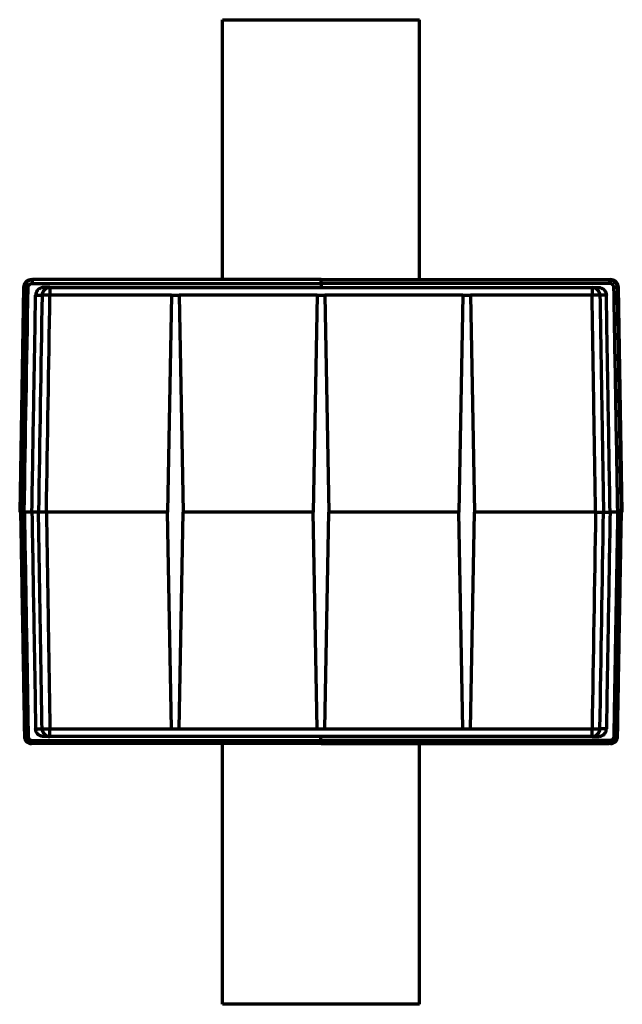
# Model space of a CAD drawing. Header units: millimetres. Extents: x 3 to 536, y 18 to 406.
# Tile 1 of 8: x 177 to 253, y 18 to 143. Entities that reach past the tile are written whole.
import ezdxf

# ---------------------------------------------------------------- set-up
doc = ezdxf.new("R2010")
doc.units = ezdxf.units.MM
doc.layers.add('1', color=7, linetype='Continuous', true_color=0xffffff)

msp = doc.modelspace()

# ---------------------------------------------------------------- linework, layer by layer
at = {"layer": '1', "color": 252, "linetype": 'Continuous', "lineweight": 70}
for p, q in [((202.36, 143.3), (227.36, 143.3)), ((202.36, 110.3), (202.36, 143.3)), ((227.36, 110.3), (227.36, 143.3)), ((214.87, 110.3), (178.28, 110.3)), ((214.87, 110.3), (251.45, 110.3)), ((177.12, 109.32), (176.62, 80.8)), ((178.19, 109.81), (214.87, 109.81)), ((180.45, 109.3), (179.65, 109.3)), ((180.45, 109.3), (249.28, 109.3)), ((180.45, 109.3), (180.45, 108.32)), ((251.54, 109.81), (214.87, 109.81)), ((214.87, 109.81), (214.87, 109.3)), ((249.28, 109.3), (250.08, 109.3)), ((249.28, 109.3), (249.28, 108.32)), ((253.11, 80.8), (252.61, 109.32)), ((178.64, 108.32), (179.45, 108.32)), ((195.87, 108.32), (180.45, 108.32)), ((195.87, 108.32), (195.39, 80.8)), ((195.87, 108.32), (196.87, 108.32)), ((214.37, 108.32), (196.87, 108.32)), ((196.87, 108.32), (197.35, 80.8)), ((214.37, 108.32), (213.88, 80.8)), ((214.37, 108.32), (215.37, 108.32)), ((232.86, 108.32), (215.37, 108.32)), ((215.37, 108.32), (215.85, 80.8)), ((232.86, 108.32), (232.38, 80.8)), ((232.86, 108.32), (233.86, 108.32)), ((233.86, 108.32), (234.35, 80.8)), ((249.28, 108.32), (233.86, 108.32)), ((251.09, 108.32), (250.28, 108.32)), ((178.17, 80.8), (177.19, 80.8)), ((195.87, 53.28), (195.39, 80.8)), ((196.87, 53.28), (197.35, 80.8)), ((214.37, 53.28), (213.88, 80.8)), ((215.37, 53.28), (215.85, 80.8)), ((232.86, 53.28), (232.38, 80.8)), ((233.86, 53.28), (234.35, 80.8)), ((252.54, 80.8), (251.56, 80.8)), ((178.64, 53.28), (179.45, 53.28)), ((180.45, 52.3), (180.45, 53.28)), ((180.45, 53.28), (195.87, 53.28)), ((195.87, 53.28), (196.87, 53.28)), ((196.87, 53.28), (214.37, 53.28)), ((214.37, 53.28), (215.37, 53.28)), ((215.37, 53.28), (232.86, 53.28)), ((232.86, 53.28), (233.86, 53.28)), ((233.86, 53.28), (249.28, 53.28)), ((249.28, 52.3), (249.28, 53.28)), ((251.09, 53.28), (250.28, 53.28)), ((178.21, 51.8), (214.86, 51.8)), ((214.87, 51.4), (178.28, 51.4)), ((180.45, 52.3), (179.64, 52.3)), ((249.28, 52.3), (180.45, 52.3)), ((202.36, 18.3), (202.36, 51.4)), ((251.52, 51.8), (214.86, 51.8)), ((214.87, 51.4), (251.45, 51.4)), ((227.36, 18.3), (227.36, 51.4)), ((249.28, 52.3), (250.09, 52.3)), ((227.36, 18.3), (202.36, 18.3))]:
    msp.add_line(p, q, dxfattribs=at)
for centre, major_axis, ratio, start_param, end_param in [((178.28, 109.8), (0, -0.5), 0.192324, 3.141593, 4.694936), ((251.45, 109.8), (0, -0.5), 0.192324, 1.58825, 3.141593), ((177.78, 109.31), (0.5, -0.009), 0.01434, 1.767506, 3.117934), ((180.45, 108.3), (0, 1), 0.997243, 0, 1.553343), ((249.28, 108.3), (0, 1), 0.997243, 4.729842, 6.283185), ((251.95, 109.31), (-0.5, -0.009), 0.01434, 3.165252, 4.515679), ((180.45, 108.3), (-1, 0.016), 0.01745, 4.712672, 6.208917), ((249.28, 108.3), (1, 0.016), 0.01745, 0.074269, 1.570514), ((180.45, 53.3), (0, -1), 0.997243, 4.729842, 6.283185), ((180.45, 53.3), (-1, -0.016), 0.01745, 0.074269, 1.570514), ((249.28, 53.3), (0, -1), 0.997243, 0, 1.553343), ((249.28, 53.3), (1, -0.016), 0.01745, 4.712672, 6.208917), ((177.78, 52.29), (0.4, 0.007), 0.01434, 3.165252, 4.515679), ((178.28, 51.8), (0, 0.4), 0.192324, 1.58825, 3.141593), ((251.45, 51.8), (0, 0.4), 0.192324, 3.141593, 4.694936), ((251.95, 52.29), (-0.4, 0.007), 0.01434, 1.767506, 3.117934)]:
    msp.add_ellipse(centre, major_axis=major_axis, ratio=ratio, start_param=start_param, end_param=end_param, dxfattribs=at)
for points, knots in [([(178.12, 110.3), (177.99, 110.3), (177.75, 110.25), (177.4, 110.04), (177.18, 109.7), (177.13, 109.45), (177.12, 109.32)], [0, 0, 0, 0, 0.24174, 0.499967, 0.758211, 1, 1, 1, 1]), ([(214.87, 109.81), (214.87, 109.81), (214.87, 109.82), (214.87, 109.83), (214.87, 109.84), (214.87, 109.85), (214.87, 109.86), (214.87, 109.87), (214.87, 109.88), (214.87, 109.89), (214.87, 109.9), (214.87, 109.92), (214.87, 109.93), (214.87, 109.94), (214.87, 109.95), (214.87, 109.96), (214.87, 109.97), (214.87, 109.98), (214.87, 109.99), (214.87, 110), (214.87, 110.01), (214.87, 110.02), (214.87, 110.03), (214.87, 110.04), (214.87, 110.05), (214.87, 110.06), (214.87, 110.07), (214.87, 110.08), (214.87, 110.09), (214.87, 110.1), (214.87, 110.11), (214.87, 110.11), (214.87, 110.12), (214.87, 110.13), (214.87, 110.14), (214.87, 110.15), (214.87, 110.16), (214.87, 110.17), (214.87, 110.18), (214.87, 110.18), (214.87, 110.19), (214.87, 110.2), (214.87, 110.21), (214.87, 110.22), (214.87, 110.23), (214.87, 110.24), (214.87, 110.24), (214.87, 110.25), (214.87, 110.26), (214.87, 110.27), (214.87, 110.27), (214.87, 110.28), (214.87, 110.28), (214.87, 110.29), (214.87, 110.29), (214.87, 110.3), (214.87, 110.3), (214.87, 110.3), (214.87, 110.3), (214.87, 110.3)], [0, 0, 0, 0, 0.013515, 0.027075, 0.04068, 0.054329, 0.068022, 0.08176, 0.095542, 0.109369, 0.123241, 0.137156, 0.151117, 0.165122, 0.179171, 0.193265, 0.207404, 0.221587, 0.235814, 0.250086, 0.264403, 0.278764, 0.293169, 0.307619, 0.322114, 0.336653, 0.351237, 0.365865, 0.380538, 0.395255, 0.410017, 0.424824, 0.439675, 0.45457, 0.46951, 0.484495, 0.499524, 0.515491, 0.532104, 0.549363, 0.567268, 0.585819, 0.605015, 0.624858, 0.645346, 0.666481, 0.688261, 0.710687, 0.733759, 0.757477, 0.78184, 0.80685, 0.832505, 0.858807, 0.885754, 0.913346, 0.941585, 0.97047, 1, 1, 1, 1]), ([(251.45, 110.3), (251.45, 110.3), (251.46, 110.3), (251.48, 110.3), (251.49, 110.3), (251.51, 110.3), (251.53, 110.3), (251.54, 110.3), (251.56, 110.3), (251.57, 110.29), (251.59, 110.29), (251.6, 110.29), (251.62, 110.29), (251.63, 110.28), (251.65, 110.28), (251.66, 110.28), (251.68, 110.27), (251.69, 110.27), (251.7, 110.27), (251.72, 110.26), (251.73, 110.26), (251.74, 110.26), (251.76, 110.25), (251.77, 110.25), (251.78, 110.24), (251.8, 110.24), (251.81, 110.23), (251.82, 110.23), (251.83, 110.22), (251.84, 110.22), (251.86, 110.21), (251.87, 110.21), (251.88, 110.2), (251.89, 110.2), (251.9, 110.19), (251.91, 110.19), (251.92, 110.18), (251.93, 110.18), (251.94, 110.17), (251.95, 110.17), (251.96, 110.16), (251.97, 110.16), (251.97, 110.15), (251.98, 110.15), (251.99, 110.14), (252, 110.14), (252.01, 110.13), (252.01, 110.13), (252.02, 110.12), (252.03, 110.11), (252.04, 110.11), (252.04, 110.11), (252.05, 110.1), (252.05, 110.1), (252.06, 110.09), (252.07, 110.09), (252.07, 110.08), (252.08, 110.08), (252.08, 110.07), (252.09, 110.07), (252.09, 110.06), (252.1, 110.06), (252.1, 110.06), (252.11, 110.05), (252.11, 110.05), (252.11, 110.05), (252.12, 110.04), (252.12, 110.04), (252.13, 110.04), (252.13, 110.03), (252.13, 110.03), (252.14, 110.03), (252.14, 110.02), (252.14, 110.02), (252.14, 110.02), (252.15, 110.02), (252.16, 110.01), (252.17, 109.99), (252.2, 109.96), (252.22, 109.94), (252.24, 109.91), (252.26, 109.88), (252.28, 109.85), (252.3, 109.82), (252.32, 109.79), (252.34, 109.76), (252.35, 109.73), (252.36, 109.7), (252.38, 109.67), (252.39, 109.64), (252.4, 109.61), (252.41, 109.57), (252.42, 109.54), (252.43, 109.51), (252.43, 109.48), (252.44, 109.44), (252.44, 109.41), (252.44, 109.38), (252.45, 109.35), (252.45, 109.33), (252.45, 109.32)], [0, 0, 0, 0, 0.010446, 0.020839, 0.031177, 0.041455, 0.051672, 0.061825, 0.07191, 0.081925, 0.091868, 0.101735, 0.111524, 0.121232, 0.130857, 0.140397, 0.149848, 0.159209, 0.168478, 0.177652, 0.186729, 0.195707, 0.204584, 0.213358, 0.222026, 0.230589, 0.239042, 0.247386, 0.255618, 0.263736, 0.271739, 0.279626, 0.287395, 0.295045, 0.302575, 0.309983, 0.317268, 0.32443, 0.331467, 0.338378, 0.345162, 0.351818, 0.358346, 0.364745, 0.371013, 0.377151, 0.383158, 0.389032, 0.394775, 0.400384, 0.405859, 0.4112, 0.416407, 0.42148, 0.426417, 0.431218, 0.435884, 0.440413, 0.444806, 0.449063, 0.453183, 0.457166, 0.461012, 0.46472, 0.468291, 0.471725, 0.475021, 0.478179, 0.4812, 0.484083, 0.486828, 0.489434, 0.491903, 0.494234, 0.496427, 0.498482, 0.500399, 0.523073, 0.545749, 0.568415, 0.591057, 0.61366, 0.636212, 0.658698, 0.681107, 0.703423, 0.725636, 0.747733, 0.769702, 0.791531, 0.81321, 0.834728, 0.856075, 0.877242, 0.898219, 0.919, 0.939575, 0.959937, 0.980081, 1, 1, 1, 1]), ([(252.61, 109.32), (252.6, 109.45), (252.55, 109.7), (252.33, 110.04), (251.98, 110.25), (251.74, 110.3), (251.61, 110.3)], [0, 0, 0, 0, 0.241789, 0.500033, 0.75826, 1, 1, 1, 1]), ([(177.68, 109.32), (177.68, 109.32), (177.68, 109.33), (177.69, 109.34), (177.69, 109.35), (177.69, 109.36), (177.69, 109.38), (177.69, 109.39), (177.69, 109.4), (177.7, 109.41), (177.7, 109.43), (177.7, 109.44), (177.71, 109.45), (177.71, 109.47), (177.72, 109.48), (177.72, 109.5), (177.73, 109.53), (177.76, 109.57), (177.79, 109.61), (177.82, 109.65), (177.84, 109.67), (177.87, 109.7), (177.91, 109.72), (177.95, 109.75), (177.99, 109.77), (178.03, 109.78), (178.05, 109.79), (178.08, 109.8), (178.1, 109.8), (178.13, 109.81), (178.15, 109.81), (178.17, 109.81), (178.18, 109.81), (178.19, 109.81)], [0, 0, 0, 0, 0.014106, 0.028576, 0.043409, 0.058605, 0.074161, 0.090079, 0.106358, 0.122999, 0.140004, 0.157375, 0.175113, 0.193222, 0.211705, 0.230565, 0.249805, 0.340744, 0.41259, 0.465539, 0.499583, 0.551891, 0.610916, 0.676735, 0.749471, 0.787323, 0.82331, 0.857435, 0.889699, 0.920097, 0.948622, 0.975262, 1, 1, 1, 1]), ([(179.65, 109.3), (179.58, 109.3), (179.52, 109.3), (179.42, 109.28), (179.39, 109.27), (179.34, 109.26), (179.33, 109.25), (179.3, 109.24), (179.28, 109.23), (179.21, 109.2), (179.15, 109.17), (179.07, 109.12), (179.04, 109.1), (179, 109.07), (178.99, 109.06), (178.97, 109.04), (178.96, 109.03), (178.9, 108.97), (178.86, 108.92), (178.81, 108.86), (178.8, 108.84), (178.78, 108.82), (178.77, 108.8), (178.75, 108.76), (178.74, 108.73), (178.7, 108.64), (178.68, 108.58), (178.66, 108.5), (178.66, 108.48), (178.65, 108.45), (178.64, 108.4), (178.64, 108.35), (178.64, 108.32)], [0, 0, 0, 0, 0.125, 0.125, 0.1875, 0.1875, 0.21875, 0.21875, 0.25, 0.25, 0.375, 0.375, 0.4375, 0.4375, 0.46875, 0.46875, 0.5, 0.5, 0.625, 0.625, 0.65625, 0.65625, 0.6875, 0.6875, 0.75, 0.75, 0.875, 0.875, 0.90625, 0.90625, 0.9375, 1, 1, 1, 1]), ([(250.08, 109.3), (250.15, 109.3), (250.21, 109.3), (250.31, 109.28), (250.34, 109.27), (250.39, 109.26), (250.4, 109.25), (250.43, 109.24), (250.45, 109.23), (250.52, 109.2), (250.58, 109.17), (250.66, 109.12), (250.69, 109.1), (250.73, 109.07), (250.74, 109.06), (250.76, 109.04), (250.77, 109.03), (250.83, 108.97), (250.87, 108.92), (250.92, 108.86), (250.93, 108.84), (250.95, 108.82), (250.96, 108.8), (250.98, 108.76), (250.99, 108.73), (251.03, 108.64), (251.05, 108.58), (251.07, 108.5), (251.07, 108.48), (251.08, 108.45), (251.09, 108.4), (251.09, 108.35), (251.09, 108.32)], [0, 0, 0, 0, 0.125, 0.125, 0.1875, 0.1875, 0.21875, 0.21875, 0.25, 0.25, 0.375, 0.375, 0.4375, 0.4375, 0.46875, 0.46875, 0.5, 0.5, 0.625, 0.625, 0.65625, 0.65625, 0.6875, 0.6875, 0.75, 0.75, 0.875, 0.875, 0.90625, 0.90625, 0.9375, 1, 1, 1, 1]), ([(252.05, 109.32), (252.05, 109.32), (252.05, 109.33), (252.04, 109.34), (252.04, 109.35), (252.04, 109.37), (252.04, 109.38), (252.04, 109.39), (252.04, 109.4), (252.04, 109.41), (252.03, 109.42), (252.03, 109.43), (252.03, 109.44), (252.02, 109.46), (252.02, 109.47), (252.02, 109.48), (252.01, 109.49), (252.01, 109.5), (252, 109.52), (251.98, 109.55), (251.96, 109.6), (251.93, 109.63), (251.89, 109.67), (251.86, 109.7), (251.82, 109.73), (251.78, 109.75), (251.74, 109.77), (251.71, 109.78), (251.69, 109.79), (251.67, 109.79), (251.65, 109.8), (251.63, 109.8), (251.61, 109.81), (251.59, 109.81), (251.56, 109.81), (251.55, 109.81), (251.54, 109.81)], [0, 0, 0, 0, 0.015005, 0.029931, 0.044786, 0.059577, 0.074312, 0.089, 0.103648, 0.118264, 0.132858, 0.147436, 0.162007, 0.176579, 0.191162, 0.205762, 0.220388, 0.235049, 0.249752, 0.312349, 0.374442, 0.436649, 0.499585, 0.562095, 0.624193, 0.686462, 0.749479, 0.77748, 0.805326, 0.833065, 0.860746, 0.888418, 0.916131, 0.943933, 0.971873, 1, 1, 1, 1]), ([(252.54, 80.8), (252.46, 85.56), (252.29, 95.06), (252.13, 104.57), (252.05, 109.32)], [0, 0, 0, 0, 0.500395, 1, 1, 1, 1]), ([(252.45, 109.32), (252.53, 104.57), (252.69, 95.06), (252.86, 85.56), (252.94, 80.8)], [0, 0, 0, 0, 0.499514, 1, 1, 1, 1]), ([(178.17, 80.8), (178.26, 85.84), (178.34, 90.88), (178.5, 100.05), (178.57, 104.19), (178.64, 108.32)], [0, 0, 0, 0, 0.549503, 0.549503, 1, 1, 1, 1]), ([(250.28, 108.32), (250.35, 103.73), (250.5, 94.56), (250.65, 85.39), (250.72, 80.8)], [0, 0, 0, 0, 0.499822, 1, 1, 1, 1]), ([(251.56, 80.8), (251.47, 85.84), (251.39, 90.88), (251.23, 100.05), (251.16, 104.19), (251.09, 108.32)], [0, 0, 0, 0, 0.549503, 0.549503, 1, 1, 1, 1]), ([(177.19, 80.8), (177.16, 80.8), (177.11, 80.8), (177.06, 80.8), (177.01, 80.8), (176.99, 80.8), (176.94, 80.8), (176.92, 80.8), (176.89, 80.8), (176.87, 80.8), (176.84, 80.8), (176.83, 80.8), (176.81, 80.8), (176.8, 80.8), (176.79, 80.8), (176.79, 80.8), (176.79, 80.8)], [0, 0, 0, 0, 0.125, 0.25, 0.25, 0.375, 0.375, 0.5, 0.5, 0.625, 0.625, 0.75, 0.75, 0.875, 0.875, 1, 1, 1, 1]), ([(177.38, 52.29), (177.3, 57.03), (177.14, 66.54), (176.97, 76.04), (176.89, 80.8)], [0, 0, 0, 0, 0.499516, 1, 1, 1, 1]), ([(177.21, 80.8), (177.29, 76.05), (177.46, 66.54), (177.62, 57.04), (177.7, 52.29)], [0, 0, 0, 0, 0.500395, 1, 1, 1, 1]), ([(178.17, 80.8), (178.25, 75.76), (178.34, 70.72), (178.5, 61.55), (178.57, 57.42), (178.64, 53.28)], [0, 0, 0, 0, 0.549451, 0.549451, 1, 1, 1, 1]), ([(180.01, 80.8), (180, 80.8), (179.99, 80.8), (179.98, 80.8), (179.96, 80.8), (179.95, 80.8), (179.93, 80.8), (179.92, 80.8), (179.9, 80.8), (179.89, 80.8), (179.87, 80.8), (179.86, 80.8), (179.84, 80.8), (179.83, 80.8), (179.81, 80.8), (179.8, 80.8), (179.79, 80.8), (179.77, 80.8), (179.76, 80.8), (179.74, 80.8), (179.73, 80.8), (179.72, 80.8), (179.7, 80.8), (179.69, 80.8), (179.67, 80.8), (179.66, 80.8), (179.65, 80.8), (179.63, 80.8), (179.62, 80.8), (179.61, 80.8), (179.59, 80.8), (179.58, 80.8), (179.57, 80.8), (179.56, 80.8), (179.54, 80.8), (179.53, 80.8), (179.52, 80.8), (179.51, 80.8), (179.49, 80.8), (179.48, 80.8), (179.47, 80.8), (179.46, 80.8), (179.45, 80.8), (179.44, 80.8), (179.43, 80.8), (179.42, 80.8), (179.41, 80.8), (179.39, 80.8), (179.38, 80.8), (179.37, 80.8), (179.36, 80.8), (179.35, 80.8), (179.34, 80.8), (179.34, 80.8), (179.32, 80.8), (179.31, 80.8), (179.29, 80.8), (179.27, 80.8), (179.25, 80.8), (179.24, 80.8), (179.22, 80.8), (179.2, 80.8), (179.19, 80.8), (179.17, 80.8), (179.15, 80.8), (179.14, 80.8), (179.13, 80.8), (179.11, 80.8), (179.1, 80.8), (179.09, 80.8), (179.08, 80.8), (179.07, 80.8), (179.06, 80.8), (179.05, 80.8), (179.04, 80.8), (179.03, 80.8), (179.03, 80.8), (179.02, 80.8), (179.02, 80.8), (179.01, 80.8), (179.01, 80.8), (179.01, 80.8)], [0, 0, 0, 0, 0.009907, 0.01982, 0.029738, 0.039659, 0.049582, 0.059505, 0.069427, 0.079346, 0.089261, 0.099171, 0.109073, 0.118966, 0.12885, 0.138721, 0.14858, 0.158424, 0.168251, 0.178062, 0.187853, 0.197624, 0.207373, 0.217098, 0.226799, 0.236474, 0.246122, 0.25574, 0.265329, 0.274886, 0.28441, 0.293901, 0.303355, 0.312774, 0.322155, 0.331496, 0.340798, 0.350058, 0.359276, 0.36845, 0.37758, 0.386664, 0.395702, 0.404692, 0.413633, 0.422525, 0.431366, 0.440156, 0.448894, 0.457578, 0.466209, 0.474785, 0.483306, 0.491771, 0.500178, 0.517365, 0.534785, 0.552432, 0.570298, 0.588376, 0.60666, 0.625141, 0.643809, 0.662657, 0.681675, 0.700852, 0.720179, 0.739645, 0.759239, 0.77895, 0.798765, 0.818673, 0.838663, 0.858721, 0.878835, 0.898994, 0.919183, 0.939391, 0.959605, 0.979812, 1, 1, 1, 1]), ([(179.45, 53.28), (179.38, 57.87), (179.23, 67.04), (179.08, 76.21), (179.01, 80.8)], [0, 0, 0, 0, 0.499821, 1, 1, 1, 1]), ([(249.72, 80.8), (249.73, 80.8), (249.74, 80.8), (249.75, 80.8), (249.77, 80.8), (249.78, 80.8), (249.8, 80.8), (249.81, 80.8), (249.83, 80.8), (249.84, 80.8), (249.86, 80.8), (249.87, 80.8), (249.89, 80.8), (249.9, 80.8), (249.92, 80.8), (249.93, 80.8), (249.94, 80.8), (249.96, 80.8), (249.97, 80.8), (249.99, 80.8), (250, 80.8), (250.01, 80.8), (250.03, 80.8), (250.04, 80.8), (250.06, 80.8), (250.07, 80.8), (250.08, 80.8), (250.1, 80.8), (250.11, 80.8), (250.12, 80.8), (250.14, 80.8), (250.15, 80.8), (250.16, 80.8), (250.17, 80.8), (250.19, 80.8), (250.2, 80.8), (250.21, 80.8), (250.22, 80.8), (250.24, 80.8), (250.25, 80.8), (250.26, 80.8), (250.27, 80.8), (250.28, 80.8), (250.29, 80.8), (250.3, 80.8), (250.31, 80.8), (250.32, 80.8), (250.34, 80.8), (250.35, 80.8), (250.36, 80.8), (250.37, 80.8), (250.38, 80.8), (250.38, 80.8), (250.39, 80.8), (250.41, 80.8), (250.42, 80.8), (250.44, 80.8), (250.46, 80.8), (250.48, 80.8), (250.49, 80.8), (250.51, 80.8), (250.53, 80.8), (250.54, 80.8), (250.56, 80.8), (250.58, 80.8), (250.59, 80.8), (250.6, 80.8), (250.62, 80.8), (250.63, 80.8), (250.64, 80.8), (250.65, 80.8), (250.66, 80.8), (250.67, 80.8), (250.68, 80.8), (250.69, 80.8), (250.7, 80.8), (250.7, 80.8), (250.71, 80.8), (250.71, 80.8), (250.72, 80.8), (250.72, 80.8), (250.72, 80.8)], [0, 0, 0, 0, 0.009901, 0.019807, 0.029719, 0.039633, 0.04955, 0.059466, 0.069382, 0.079294, 0.089203, 0.099105, 0.109001, 0.118888, 0.128764, 0.138629, 0.148481, 0.158318, 0.168139, 0.177942, 0.187727, 0.197491, 0.207233, 0.216952, 0.226646, 0.236314, 0.245955, 0.255567, 0.265149, 0.274699, 0.284217, 0.2937, 0.303149, 0.31256, 0.321934, 0.33127, 0.340565, 0.349818, 0.35903, 0.368198, 0.377321, 0.386399, 0.39543, 0.404414, 0.413349, 0.422235, 0.43107, 0.439854, 0.448585, 0.457264, 0.465889, 0.474459, 0.482974, 0.491433, 0.499835, 0.517034, 0.534465, 0.552124, 0.570002, 0.588094, 0.60639, 0.624883, 0.643565, 0.662426, 0.681457, 0.700648, 0.719989, 0.739469, 0.759076, 0.7788, 0.798629, 0.818552, 0.838555, 0.858627, 0.878755, 0.898927, 0.91913, 0.939352, 0.959579, 0.979799, 1, 1, 1, 1]), ([(251.56, 80.8), (251.48, 75.76), (251.39, 70.72), (251.23, 61.55), (251.16, 57.42), (251.09, 53.28)], [0, 0, 0, 0, 0.549451, 0.549451, 1, 1, 1, 1]), ([(252.94, 80.8), (252.94, 80.8), (252.94, 80.8), (252.92, 80.8), (252.9, 80.8), (252.89, 80.8), (252.86, 80.8), (252.84, 80.8), (252.81, 80.8), (252.79, 80.8), (252.74, 80.8), (252.72, 80.8), (252.67, 80.8), (252.65, 80.8), (252.6, 80.8), (252.57, 80.8), (252.54, 80.8)], [0, 0, 0, 0, 0.125, 0.25, 0.25, 0.375, 0.375, 0.5, 0.5, 0.625, 0.625, 0.75, 0.75, 0.875, 0.875, 1, 1, 1, 1]), ([(179.64, 52.3), (179.58, 52.3), (179.51, 52.31), (179.42, 52.33), (179.39, 52.33), (179.34, 52.35), (179.33, 52.35), (179.29, 52.36), (179.28, 52.37), (179.2, 52.4), (179.15, 52.43), (179.07, 52.48), (179.04, 52.5), (179, 52.53), (178.99, 52.54), (178.96, 52.56), (178.95, 52.57), (178.89, 52.63), (178.85, 52.68), (178.81, 52.75), (178.8, 52.76), (178.78, 52.79), (178.77, 52.8), (178.75, 52.84), (178.73, 52.87), (178.69, 52.96), (178.67, 53.02), (178.65, 53.1), (178.65, 53.12), (178.65, 53.15), (178.64, 53.2), (178.64, 53.25), (178.64, 53.28)], [0, 0, 0, 0, 0.125, 0.125, 0.1875, 0.1875, 0.21875, 0.21875, 0.25, 0.25, 0.375, 0.375, 0.4375, 0.4375, 0.46875, 0.46875, 0.5, 0.5, 0.625, 0.625, 0.65625, 0.65625, 0.6875, 0.6875, 0.75, 0.75, 0.875, 0.875, 0.90625, 0.90625, 0.9375, 1, 1, 1, 1]), ([(250.09, 52.3), (250.15, 52.3), (250.22, 52.31), (250.31, 52.33), (250.34, 52.33), (250.39, 52.35), (250.4, 52.35), (250.44, 52.36), (250.45, 52.37), (250.53, 52.4), (250.58, 52.43), (250.66, 52.48), (250.69, 52.5), (250.73, 52.53), (250.74, 52.54), (250.77, 52.56), (250.78, 52.57), (250.84, 52.63), (250.88, 52.68), (250.92, 52.75), (250.93, 52.76), (250.95, 52.79), (250.96, 52.8), (250.98, 52.84), (251, 52.87), (251.04, 52.96), (251.06, 53.02), (251.08, 53.1), (251.08, 53.12), (251.08, 53.15), (251.09, 53.2), (251.09, 53.25), (251.09, 53.28)], [0, 0, 0, 0, 0.125, 0.125, 0.1875, 0.1875, 0.21875, 0.21875, 0.25, 0.25, 0.375, 0.375, 0.4375, 0.4375, 0.46875, 0.46875, 0.5, 0.5, 0.625, 0.625, 0.65625, 0.65625, 0.6875, 0.6875, 0.75, 0.75, 0.875, 0.875, 0.90625, 0.90625, 0.9375, 1, 1, 1, 1]), ([(177.22, 52.29), (177.23, 52.17), (177.27, 51.95), (177.47, 51.64), (177.79, 51.44), (178.01, 51.4), (178.12, 51.4)], [0, 0, 0, 0, 0.24338, 0.500062, 0.756712, 1, 1, 1, 1]), ([(178.28, 51.4), (178.28, 51.4), (178.27, 51.4), (178.26, 51.4), (178.24, 51.4), (178.23, 51.4), (178.21, 51.41), (178.2, 51.41), (178.18, 51.41), (178.17, 51.41), (178.16, 51.41), (178.14, 51.41), (178.13, 51.42), (178.12, 51.42), (178.1, 51.42), (178.09, 51.42), (178.08, 51.43), (178.06, 51.43), (178.05, 51.43), (178.04, 51.44), (178.03, 51.44), (178.02, 51.44), (178, 51.45), (177.99, 51.45), (177.98, 51.45), (177.97, 51.46), (177.96, 51.46), (177.95, 51.47), (177.94, 51.47), (177.93, 51.48), (177.92, 51.48), (177.91, 51.49), (177.9, 51.49), (177.89, 51.49), (177.88, 51.5), (177.87, 51.5), (177.86, 51.51), (177.85, 51.51), (177.84, 51.52), (177.83, 51.52), (177.82, 51.53), (177.82, 51.53), (177.81, 51.54), (177.8, 51.54), (177.79, 51.55), (177.79, 51.55), (177.78, 51.56), (177.77, 51.56), (177.77, 51.57), (177.76, 51.57), (177.75, 51.57), (177.75, 51.58), (177.74, 51.58), (177.74, 51.59), (177.73, 51.59), (177.73, 51.6), (177.72, 51.6), (177.72, 51.6), (177.71, 51.61), (177.71, 51.61), (177.7, 51.62), (177.7, 51.62), (177.69, 51.62), (177.69, 51.63), (177.69, 51.63), (177.68, 51.63), (177.68, 51.64), (177.68, 51.64), (177.67, 51.64), (177.67, 51.64), (177.67, 51.65), (177.66, 51.65), (177.66, 51.65), (177.66, 51.65), (177.66, 51.66), (177.65, 51.66), (177.65, 51.67), (177.63, 51.68), (177.61, 51.71), (177.59, 51.73), (177.56, 51.76), (177.55, 51.79), (177.53, 51.81), (177.51, 51.84), (177.49, 51.87), (177.48, 51.9), (177.46, 51.93), (177.45, 51.96), (177.44, 51.99), (177.43, 52.02), (177.42, 52.05), (177.41, 52.08), (177.4, 52.11), (177.4, 52.14), (177.39, 52.17), (177.39, 52.2), (177.39, 52.23), (177.38, 52.26), (177.38, 52.28), (177.38, 52.29)], [0, 0, 0, 0, 0.010446, 0.02084, 0.031177, 0.041456, 0.051672, 0.061824, 0.071909, 0.081923, 0.091865, 0.10173, 0.111518, 0.121225, 0.130849, 0.140387, 0.149838, 0.159198, 0.168465, 0.177637, 0.186713, 0.195689, 0.204564, 0.213337, 0.222004, 0.230565, 0.239017, 0.24736, 0.25559, 0.263707, 0.271709, 0.279594, 0.287362, 0.295011, 0.30254, 0.309947, 0.317232, 0.324392, 0.331428, 0.338339, 0.345122, 0.351778, 0.358306, 0.364704, 0.370972, 0.37711, 0.383116, 0.388991, 0.394733, 0.400342, 0.405818, 0.41116, 0.416368, 0.42144, 0.426378, 0.43118, 0.435847, 0.440377, 0.444772, 0.449029, 0.453151, 0.457135, 0.460982, 0.464692, 0.468265, 0.471701, 0.474999, 0.478159, 0.481181, 0.484066, 0.486813, 0.489423, 0.491894, 0.494228, 0.496423, 0.498481, 0.500401, 0.524115, 0.547832, 0.571533, 0.595205, 0.618831, 0.642396, 0.665884, 0.689282, 0.712573, 0.735745, 0.758783, 0.781674, 0.804405, 0.826964, 0.849339, 0.871521, 0.893497, 0.91526, 0.936799, 0.958107, 0.979176, 1, 1, 1, 1]), ([(177.7, 52.29), (177.7, 52.28), (177.7, 52.27), (177.71, 52.26), (177.71, 52.25), (177.71, 52.24), (177.71, 52.23), (177.71, 52.22), (177.71, 52.21), (177.71, 52.19), (177.72, 52.18), (177.72, 52.17), (177.72, 52.16), (177.73, 52.15), (177.73, 52.14), (177.73, 52.13), (177.74, 52.12), (177.74, 52.11), (177.75, 52.08), (177.77, 52.05), (177.79, 52.01), (177.82, 51.97), (177.86, 51.94), (177.89, 51.9), (177.93, 51.88), (177.97, 51.85), (178.01, 51.83), (178.04, 51.82), (178.06, 51.82), (178.08, 51.81), (178.1, 51.81), (178.12, 51.8), (178.14, 51.8), (178.16, 51.8), (178.19, 51.8), (178.2, 51.8), (178.21, 51.8)], [0, 0, 0, 0, 0.015006, 0.029932, 0.044787, 0.059579, 0.074314, 0.089002, 0.103651, 0.118267, 0.132861, 0.147439, 0.16201, 0.176583, 0.191165, 0.205764, 0.22039, 0.23505, 0.249752, 0.312354, 0.374449, 0.436655, 0.499586, 0.562101, 0.6242, 0.686467, 0.749479, 0.777482, 0.805329, 0.833068, 0.860749, 0.888421, 0.916133, 0.943934, 0.971874, 1, 1, 1, 1]), ([(214.87, 51.8), (214.87, 51.77), (214.87, 51.74), (214.87, 51.71), (214.87, 51.69), (214.87, 51.67), (214.87, 51.66), (214.87, 51.62), (214.87, 51.6), (214.87, 51.57), (214.87, 51.56), (214.87, 51.54), (214.87, 51.53), (214.87, 51.5), (214.87, 51.48), (214.87, 51.46), (214.87, 51.45), (214.87, 51.44), (214.87, 51.44), (214.87, 51.42), (214.87, 51.41), (214.87, 51.41), (214.87, 51.41), (214.87, 51.4), (214.87, 51.4), (214.87, 51.4), (214.87, 51.4), (214.87, 51.4)], [0, 0, 0, 0, 0.125282, 0.125282, 0.187923, 0.187923, 0.250564, 0.250564, 0.375845, 0.375845, 0.438486, 0.438486, 0.501127, 0.501127, 0.626409, 0.626409, 0.68905, 0.68905, 0.751691, 0.751691, 0.876972, 0.876972, 0.939613, 0.939613, 0.970934, 0.970934, 1, 1, 1, 1]), ([(252.03, 52.29), (252.03, 52.28), (252.03, 52.28), (252.03, 52.26), (252.02, 52.25), (252.02, 52.24), (252.02, 52.23), (252.02, 52.22), (252.02, 52.2), (252.02, 52.19), (252.01, 52.18), (252.01, 52.16), (252, 52.15), (252, 52.14), (252, 52.12), (251.99, 52.11), (251.98, 52.08), (251.95, 52.04), (251.92, 51.99), (251.9, 51.96), (251.87, 51.93), (251.84, 51.91), (251.81, 51.88), (251.76, 51.85), (251.72, 51.83), (251.68, 51.82), (251.66, 51.81), (251.63, 51.81), (251.61, 51.8), (251.58, 51.8), (251.56, 51.8), (251.54, 51.8), (251.53, 51.8), (251.52, 51.8)], [0, 0, 0, 0, 0.014125, 0.028612, 0.043459, 0.058665, 0.07423, 0.090153, 0.106435, 0.123076, 0.140079, 0.157444, 0.175174, 0.193272, 0.211741, 0.230585, 0.249806, 0.340845, 0.412723, 0.465637, 0.499584, 0.551889, 0.610914, 0.676733, 0.749471, 0.787301, 0.823271, 0.857385, 0.889645, 0.920046, 0.948581, 0.975238, 1, 1, 1, 1]), ([(251.61, 51.4), (251.72, 51.4), (251.94, 51.44), (252.26, 51.64), (252.46, 51.95), (252.5, 52.17), (252.51, 52.29)], [0, 0, 0, 0, 0.243288, 0.499938, 0.75662, 1, 1, 1, 1])]:
    msp.add_open_spline(points, degree=3, knots=knots, dxfattribs=at)
for points, degree in [([(178.28, 110.3), (177.75, 110.3), (177.29, 109.87), (177.28, 109.32)], 3), ([(177.19, 80.8), (177.35, 90.31), (177.52, 99.81), (177.68, 109.32)], 3), ([(179.45, 108.32), (179.31, 99.15), (179.16, 89.97), (179.01, 80.8)], 3), ([(180.01, 80.8), (180.15, 89.97), (180.3, 99.15), (180.45, 108.32)], 3), ([(249.72, 80.8), (249.28, 108.32)], 1), ([(176.72, 80.8), (177.22, 52.28)], 1), ([(179.01, 80.8), (178.63, 80.8), (178.35, 80.8), (178.17, 80.8)], 3), ([(180.01, 80.8), (180.45, 53.28)], 1), ([(195.39, 80.8), (180.01, 80.8)], 1), ([(213.88, 80.8), (197.35, 80.8)], 1), ([(232.38, 80.8), (215.85, 80.8)], 1), ([(249.72, 80.8), (234.35, 80.8)], 1), ([(249.72, 80.8), (249.58, 71.63), (249.43, 62.46), (249.28, 53.28)], 3), ([(250.28, 53.28), (250.42, 62.46), (250.57, 71.63), (250.72, 80.8)], 3), ([(250.72, 80.8), (251.1, 80.8), (251.38, 80.8), (251.56, 80.8)], 3), ([(252.35, 52.29), (252.51, 61.79), (252.68, 71.3), (252.84, 80.8)], 3), ([(252.51, 52.28), (253.01, 80.8)], 1), ([(177.22, 52.29), (177.22, 52.29), (177.28, 52.29), (177.38, 52.29)], 3), ([(214.86, 51.8), (214.86, 51.96), (214.86, 52.13), (214.86, 52.3)], 3), ([(251.45, 51.4), (251.92, 51.4), (252.34, 51.79), (252.35, 52.29)], 3)]:
    msp.add_open_spline(points, degree=degree, dxfattribs=at)
for points, weights in [([(177.28, 109.32), (177.12, 99.81), (176.95, 90.31), (176.79, 80.8)], [0.999999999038, 0.999999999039, 0.999999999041, 0.999999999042]), ([(177.12, 109.32), (177.13, 109.32), (177.18, 109.32), (177.28, 109.32)], [0.99999970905, 0.99999970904, 0.99999970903, 0.999999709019]), ([(252.61, 109.32), (252.61, 109.32), (252.55, 109.32), (252.45, 109.32)], [0.999645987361, 0.999717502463, 0.999835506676, 1]), ([(252.52, 80.8), (252.36, 71.3), (252.19, 61.79), (252.03, 52.29)], [0.99999999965, 0.999999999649, 0.999999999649, 0.999999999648]), ([(252.51, 52.29), (252.51, 52.29), (252.45, 52.29), (252.35, 52.29)], [0.999999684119, 0.999999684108, 0.999999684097, 0.999999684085])]:
    msp.add_rational_spline(points, weights, degree=3, dxfattribs=at)

doc.saveas('drawing.dxf')
